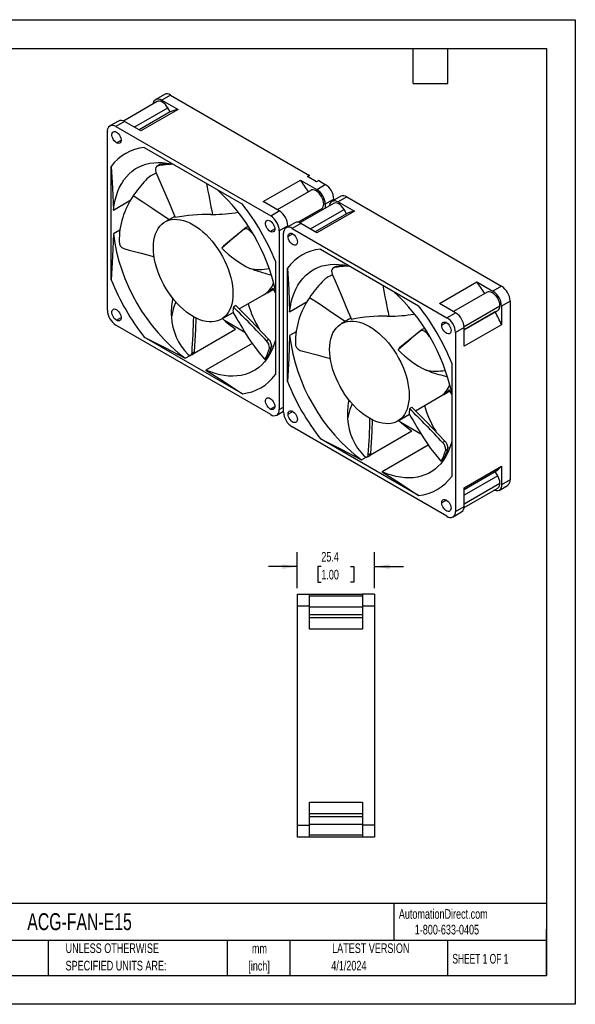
# Model space of a CAD drawing. Header units: millimetres. Extents: x 0 to 419, y 0 to 324.
# Tile 2 of 2: x 236 to 419, y 0 to 324. Entities that reach past the tile are written whole.
import ezdxf

# ---------------------------------------------------------------- set-up
doc = ezdxf.new("R2010")
doc.units = ezdxf.units.MM
doc.header["$LTSCALE"] = 1.5
doc.linetypes.add('CENTERX2', pattern=[20.32, 12.7, -2.54, 2.54, -2.54])
doc.layers.add('DIMENSIONS', color=140, linetype='Continuous', lineweight=25)
doc.layers.add('TEXT', color=140, linetype='Continuous', lineweight=25)
doc.styles.add('SLDTEXTSTYLE0', font='TXT', dxfattribs={"width": 0.7})
doc.styles.add('SLDTEXTSTYLE1', font='TXT', dxfattribs={"width": 0.65})
doc.dimstyles.new('SLDDIMSTYLE1', dxfattribs={"dimtxt": 3.237012, "dimasz": 4.953, "dimexe": 0, "dimexo": 0.0625, "dimgap": 0.809253, "dimtad": 0, "dimtih": 1, "dimtoh": 1, "dimrnd": 1e-09, "dimzin": 12, "dimdsep": 46, "dimtxsty": 'SLDTEXTSTYLE0', "dimsah": 1, "dimcen": 0.09, "dimadec": 0, "dimazin": 3, "dimtfac": 1, "dimtmove": 0, "dimatfit": 0, "dimfxl": 0, "dimfrac": 2, "dimtolj": 1, "dimtzin": 12, "dimarcsym": 0})

# ---------------------------------------------------------------- blocks, each defined once
blk = doc.blocks.new('SW_NOTE_0_1')
at = {"layer": 'TEXT', "color": 0, "linetype": 'CENTERX2', "lineweight": 18, "char_height": 3.175, "attachment_point": 2, "style": 'SLDTEXTSTYLE0'}
for s, insert in [('mm', (4.27, 4.09)), ('[inch]', (4.14, -1.64))]:
    blk.add_mtext(s, dxfattribs=dict(at, insert=insert))
blk = doc.blocks.new('SW_NOTE_0_2')
at = {"layer": 'TEXT', "color": 0, "linetype": 'CENTERX2', "lineweight": 18, "char_height": 3.175, "attachment_point": 1, "style": 'SLDTEXTSTYLE0'}
for s, insert in [('UNLESS OTHERWISE', (0, 4.09)), ('SPECIFIED UNITS ARE:', (0, -1.64))]:
    blk.add_mtext(s, dxfattribs=dict(at, insert=insert))
blk = doc.blocks.new('_D_4')
at = {"layer": 'DIMENSIONS'}
for p, q in [((327.64, 136.86), (327.64, 148.73)), ((353.04, 136.86), (353.04, 148.73)), ((327.64, 143.96), (318.12, 143.96)), ((335.54, 143.96), (334.45, 143.96)), ((334.45, 143.96), (334.45, 138.82)), ((345.15, 143.96), (346.24, 143.96)), ((346.24, 143.96), (346.24, 138.82)), ((353.04, 143.96), (362.57, 143.96)), ((334.45, 138.82), (335.54, 138.82)), ((346.24, 138.82), (345.15, 138.82))]:
    blk.add_line(p, q, dxfattribs=at)
for points in [[(327.64, 143.96), (322.69, 144.73), (322.69, 143.2)], [(353.04, 143.96), (358, 143.2), (358, 144.73)]]:
    blk.add_solid(points, dxfattribs=at)
at = {"layer": 'DIMENSIONS', "char_height": 3.175, "attachment_point": 1, "style": 'SLDTEXTSTYLE0'}
for s, insert in [('25.4', (335.54, 148.78)), ('1.00', (335.54, 142.91))]:
    blk.add_mtext(s, dxfattribs=dict(at, insert=insert))

msp = doc.modelspace()

# ---------------------------------------------------------------- linework, layer by layer
at = {"color": 7, "linetype": 'Continuous'}
for p, q in [((0.004, 323.854), (419.104, 323.854)), ((419.104, 323.854), (419.104, 0.004)), ((419.104, 0.004), (0.004, 0.004))]:
    msp.add_line(p, q, dxfattribs=at)
for p, q in [((283.938, 299.264), (281.11, 297.631)), ((285.938, 299.066), (283.11, 297.433)), ((285.938, 299.066), (331.678, 272.66)), ((281.536, 296.892), (270.468, 290.502)), ((273.988, 288.493), (285.036, 294.871)), ((283.11, 297.433), (288.431, 294.361)), ((285.828, 293.5), (285.036, 294.871)), ((285.828, 293.5), (275.571, 287.579)), ((288.431, 294.361), (276.127, 287.258)), ((268.806, 290.528), (265.978, 288.895)), ((270.806, 290.33), (267.977, 288.697)), ((267.977, 288.697), (318.889, 259.307)), ((276.127, 287.258), (270.806, 290.33)), ((265.149, 228.273), (265.149, 287.064)), ((268.154, 283.369), (269.675, 284.247)), ((277.293, 281.85), (309.573, 263.215)), ((266.422, 238.296), (266.422, 275.572)), ((282.075, 276.059), (281.45, 275.668)), ((281.836, 275.811), (282.471, 276.204)), ((282.471, 276.204), (282.081, 276.048)), ((284.996, 276.53), (285.033, 276.632)), ((330.971, 272.252), (331.678, 272.66)), ((331.678, 272.66), (330.971, 272.252)), ((333.971, 270.52), (330.971, 272.252)), ((316.396, 264.011), (328.7, 271.114)), ((328.7, 271.114), (334.021, 268.042)), ((334.678, 270.929), (333.971, 270.52)), ((334.021, 268.042), (336.85, 269.675)), ((334.678, 270.929), (336.85, 269.675)), ((332.094, 267.705), (321.046, 261.327)), ((341.921, 265.791), (339.092, 264.158)), ((343.921, 265.593), (341.092, 263.96)), ((343.921, 265.593), (394.832, 236.202)), ((267.129, 261.259), (272.899, 264.59)), ((321.718, 260.939), (316.396, 264.011)), ((339.519, 263.419), (328.451, 257.029)), ((339.678, 264.776), (336.85, 263.143)), ((336.85, 263.143), (336.85, 261.878)), ((339.678, 264.776), (339.678, 264.496)), ((341.092, 263.96), (346.413, 260.888)), ((287.303, 259.175), (284.134, 257.345)), ((299.207, 259.791), (299.776, 259.808)), ((318.889, 259.307), (321.718, 260.939)), ((327.905, 257.204), (335.594, 261.643)), ((334.803, 261.186), (327.905, 257.204)), ((331.971, 255.02), (343.019, 261.398)), ((343.811, 260.027), (333.554, 254.106)), ((346.413, 260.888), (334.11, 253.786)), ((334.803, 261.186), (335.594, 261.643)), ((334.999, 260.809), (334.803, 261.186)), ((343.811, 260.027), (343.019, 261.398)), ((324.546, 256.04), (321.718, 254.408)), ((326.789, 257.055), (323.96, 255.423)), ((324.546, 255.761), (324.546, 256.04)), ((328.789, 256.857), (325.96, 255.225)), ((334.11, 253.786), (328.789, 256.857)), ((269.27, 254.661), (267.129, 253.425)), ((310.143, 254.952), (310.772, 255.464)), ((312.392, 254.088), (312.55, 254.212)), ((313.193, 253.148), (312.392, 254.088)), ((318.712, 254.183), (320.233, 255.06)), ((321.718, 254.408), (321.718, 195.617)), ((323.132, 194.8), (323.132, 253.591)), ((326.137, 253.408), (324.617, 252.53)), ((325.96, 255.225), (376.872, 225.834)), ((335.276, 248.377), (367.556, 229.742)), ((320.445, 244.385), (320.445, 207.109)), ((343.016, 243.159), (342.987, 243.081)), ((313.464, 241.53), (312.03, 242.004)), ((324.405, 204.823), (324.405, 242.099)), ((340.058, 242.586), (339.433, 242.195)), ((339.819, 242.339), (340.453, 242.731)), ((340.453, 242.731), (340.064, 242.575)), ((374.379, 230.539), (386.683, 237.641)), ((386.683, 237.641), (392.004, 234.569)), ((308.549, 228.717), (316.774, 233.465)), ((317.815, 234.054), (319.816, 235.209)), ((320.445, 234.119), (319.597, 235.588)), ((390.077, 234.232), (379.029, 227.854)), ((394.832, 236.202), (392.004, 234.569)), ((286.651, 232.308), (286.557, 231.842)), ((325.112, 227.786), (330.881, 231.117)), ((379.7, 227.467), (374.379, 230.539)), ((397.661, 231.303), (394.832, 229.67)), ((397.661, 231.303), (397.661, 172.512)), ((302.632, 225.301), (306.535, 227.554)), ((376.872, 225.834), (379.7, 227.467)), ((382.509, 222.964), (394.302, 229.772)), ((382.529, 221.792), (393.577, 228.17)), ((392.786, 227.713), (382.529, 221.792)), ((392.786, 227.713), (393.577, 228.17)), ((394.832, 229.67), (394.832, 223.526)), ((268.154, 224.987), (269.675, 225.864)), ((303.673, 224.974), (310.329, 221.132)), ((345.286, 225.702), (342.116, 223.872)), ((357.19, 226.318), (357.759, 226.335)), ((376.695, 224.221), (375.175, 223.343)), ((394.832, 223.526), (382.529, 216.423)), ((318.889, 193.983), (267.977, 223.374)), ((293.707, 214.223), (307.295, 222.067)), ((315.189, 221.997), (315.319, 221.777)), ((327.252, 221.188), (325.112, 219.952)), ((368.125, 221.48), (368.755, 221.991)), ((370.375, 220.615), (370.533, 220.739)), ((371.175, 219.675), (370.375, 220.615)), ((382.529, 222.568), (379.7, 220.935)), ((379.7, 220.935), (379.7, 162.144)), ((382.529, 216.423), (382.529, 222.568)), ((309.573, 200.831), (277.293, 219.466)), ((312.767, 217.393), (297.532, 208.599)), ((317.474, 218.261), (318.208, 218.747)), ((292.581, 213.473), (293.373, 213.821)), ((293.007, 214.304), (293.8, 214.651)), ((318.471, 215.758), (319.203, 216.238)), ((319.794, 216.417), (319.23, 216.52)), ((290.749, 212.515), (292.361, 213.446)), ((316.921, 212.072), (317.674, 212.743)), ((378.428, 210.912), (378.428, 173.636)), ((371.447, 208.057), (370.013, 208.532)), ((375.797, 200.581), (377.798, 201.736)), ((378.428, 200.647), (377.579, 202.116)), ((344.633, 198.835), (344.539, 198.37)), ((366.531, 195.244), (374.757, 199.992)), ((318.712, 195.8), (320.233, 196.678)), ((320.889, 193.785), (323.132, 195.08)), ((321.718, 195.617), (323.132, 196.433)), ((326.137, 195.025), (324.617, 194.147)), ((360.615, 191.828), (364.518, 194.081)), ((361.655, 191.502), (368.312, 187.659)), ((376.872, 160.511), (325.96, 189.901)), ((351.69, 180.75), (365.278, 188.594)), ((373.172, 188.525), (373.302, 188.304)), ((367.556, 167.358), (335.276, 185.993)), ((375.457, 184.789), (376.19, 185.274)), ((370.75, 183.921), (355.515, 175.126)), ((376.454, 182.286), (377.186, 182.766)), ((377.777, 182.945), (377.213, 183.047)), ((348.731, 179.042), (350.344, 179.973)), ((350.564, 180.001), (351.356, 180.348)), ((350.99, 180.831), (351.783, 181.178)), ((374.904, 178.599), (375.657, 179.27)), ((382.529, 169.921), (394.832, 177.024)), ((382.529, 169.279), (392.786, 175.2)), ((393.577, 173.829), (392.786, 175.2)), ((394.832, 177.024), (394.832, 170.88)), ((393.577, 173.829), (382.529, 167.451)), ((397.661, 172.512), (394.832, 170.88)), ((382.508, 163.398), (393.577, 169.787)), ((382.529, 164.593), (394.302, 171.39)), ((382.529, 163.777), (382.529, 169.921)), ((394.004, 169.048), (396.832, 170.681)), ((376.695, 165.838), (375.175, 164.961)), ((378.872, 160.313), (381.7, 161.945)), ((379.7, 162.144), (382.529, 163.777)), ((327.645, 134.954), (327.645, 130.954)), ((327.645, 134.954), (331.645, 134.954)), ((331.645, 130.954), (331.645, 134.954)), ((331.645, 134.954), (349.045, 134.954)), ((349.045, 134.204), (331.645, 134.204)), ((349.045, 134.954), (349.045, 130.954)), ((353.045, 134.954), (349.045, 134.954)), ((353.045, 134.954), (353.045, 130.954)), ((327.645, 130.954), (327.645, 58.954)), ((331.645, 130.954), (327.645, 130.954)), ((331.645, 123.428), (331.645, 130.954)), ((331.645, 130.704), (349.045, 130.704)), ((353.045, 130.954), (349.045, 130.954)), ((349.045, 130.954), (349.045, 123.428)), ((353.045, 130.954), (353.045, 58.954)), ((331.645, 128.229), (349.045, 128.229)), ((349.045, 127.109), (331.645, 127.109)), ((349.045, 123.428), (331.645, 123.428)), ((327.645, 113.409), (327.633, 113.409)), ((327.633, 113.409), (327.633, 76.409)), ((327.633, 76.409), (327.645, 76.409)), ((331.645, 66.479), (349.045, 66.479)), ((331.645, 58.954), (331.645, 66.479)), ((349.045, 66.479), (349.045, 58.954)), ((331.645, 62.798), (349.045, 62.798)), ((349.045, 61.679), (331.645, 61.679)), ((327.645, 58.954), (331.645, 58.954)), ((327.645, 58.954), (327.645, 54.954)), ((331.645, 59.204), (349.045, 59.204)), ((331.645, 54.954), (331.645, 58.954)), ((349.045, 58.954), (349.045, 54.954)), ((353.045, 58.954), (349.045, 58.954)), ((353.045, 58.954), (353.045, 54.954)), ((331.645, 55.704), (349.045, 55.704)), ((331.645, 54.954), (327.645, 54.954)), ((349.045, 54.954), (331.645, 54.954)), ((353.045, 54.954), (349.045, 54.954))]:
    msp.add_line(p, q)
at = {"flags": 128}
for points in [[(280.301, 296.179), (280.335, 296.405), (280.496, 296.925), (280.758, 297.339), (281.11, 297.631), (281.538, 297.79), (282.027, 297.809), (282.558, 297.689), (283.11, 297.433)], [(285.036, 294.871), (284.661, 295.443), (284.233, 295.954), (283.769, 296.385), (283.286, 296.718), (282.804, 296.942), (282.339, 297.048), (281.911, 297.031), (281.536, 296.892)], [(268.154, 283.369), (267.79, 283.63), (267.448, 283.978), (267.146, 284.393), (266.903, 284.85), (266.733, 285.323), (266.645, 285.785), (266.645, 286.208), (266.733, 286.568), (266.903, 286.845), (267.146, 287.021), (267.448, 287.087), (267.79, 287.04), (268.154, 286.881)], [(268.154, 286.881), (268.518, 286.619), (268.861, 286.272), (269.162, 285.857), (269.405, 285.4), (269.576, 284.927), (269.663, 284.465), (269.663, 284.042), (269.576, 283.682), (269.405, 283.405), (269.162, 283.229), (268.861, 283.163), (268.518, 283.21), (268.154, 283.369)], [(266.422, 275.572), (266.879, 268.485), (267.129, 261.259)], [(267.129, 261.259), (267.368, 262.905), (267.696, 264.481), (268.11, 265.982), (268.611, 267.403), (269.196, 268.74), (269.863, 269.987), (270.61, 271.142), (271.435, 272.2), (272.334, 273.157), (273.305, 274.01), (274.346, 274.758), (275.451, 275.396), (276.618, 275.923), (277.843, 276.338), (279.122, 276.639), (280.45, 276.824), (281.823, 276.894), (283.237, 276.848), (284.687, 276.687), (286.168, 276.41), (287.126, 276.173)], [(281.836, 275.811), (281.393, 275.63), (281.085, 275.267), (280.944, 274.762), (280.983, 274.172), (281.144, 273.671)], [(285.346, 276.544), (284.038, 276.417), (282.471, 276.204)], [(281.144, 273.671), (282.134, 271.405), (284.1, 266.86), (285.788, 262.806), (287.48, 258.75)], [(285.415, 258.084), (283.543, 259.303), (280.098, 261.62), (276.815, 263.833), (273.664, 265.872)], [(335.594, 261.643), (335.902, 261.898), (336.131, 262.26), (336.272, 262.715), (336.319, 263.245), (336.272, 263.83), (336.131, 264.448), (335.902, 265.074), (335.594, 265.685), (335.219, 266.256), (334.792, 266.768), (334.327, 267.198), (333.844, 267.532), (333.362, 267.756), (332.897, 267.861), (332.47, 267.844), (332.094, 267.705)], [(338.284, 262.706), (338.318, 262.933), (338.479, 263.452), (338.741, 263.866), (339.092, 264.158), (339.521, 264.317), (340.01, 264.336), (340.541, 264.216), (341.092, 263.96)], [(343.019, 261.398), (342.644, 261.97), (342.216, 262.481), (341.752, 262.912), (341.269, 263.246), (340.786, 263.47), (340.322, 263.575), (339.894, 263.558), (339.519, 263.419)], [(293.383, 226.217), (292.303, 226.892), (291.23, 227.666), (290.172, 228.533), (289.135, 229.487), (288.128, 230.523), (287.157, 231.632), (286.228, 232.807), (285.348, 234.041), (284.523, 235.324), (283.759, 236.648), (283.06, 238.004), (282.432, 239.383), (281.878, 240.775), (281.403, 242.171), (281.01, 243.561), (280.702, 244.935), (280.48, 246.285), (280.346, 247.601), (280.302, 248.875), (280.346, 250.096), (280.48, 251.258), (280.702, 252.352), (281.01, 253.37), (281.403, 254.307), (281.878, 255.154), (282.432, 255.907), (283.06, 256.561), (283.759, 257.11), (284.523, 257.551), (285.348, 257.882), (286.228, 258.1), (287.157, 258.203), (288.128, 258.19), (289.135, 258.063), (290.172, 257.821), (291.23, 257.466), (292.303, 257.001), (293.383, 256.429), (294.463, 255.754), (295.536, 254.98), (296.594, 254.113), (297.631, 253.158), (298.638, 252.123), (299.609, 251.014), (300.538, 249.839), (301.418, 248.605), (302.243, 247.322), (303.007, 245.998), (303.706, 244.642), (304.334, 243.263), (304.888, 241.871), (305.363, 240.475), (305.756, 239.085), (306.064, 237.711), (306.286, 236.361), (306.42, 235.044), (306.464, 233.771), (306.42, 232.55), (306.286, 231.388), (306.064, 230.294), (305.756, 229.275), (305.363, 228.339), (304.888, 227.492), (304.334, 226.739), (303.706, 226.085), (303.007, 225.536), (302.243, 225.094), (301.418, 224.764), (300.538, 224.546), (299.609, 224.443), (298.638, 224.456), (297.631, 224.583), (296.594, 224.825), (295.536, 225.18), (294.463, 225.645), (293.383, 226.217)], [(318.712, 254.183), (318.349, 254.444), (318.006, 254.792), (317.704, 255.206), (317.461, 255.663), (317.291, 256.136), (317.203, 256.598), (317.203, 257.021), (317.291, 257.382), (317.461, 257.658), (317.704, 257.834), (318.006, 257.901), (318.349, 257.853), (318.712, 257.694)], [(318.712, 257.694), (319.076, 257.433), (319.419, 257.085), (319.721, 256.67), (319.964, 256.213), (320.134, 255.74), (320.222, 255.279), (320.222, 254.856), (320.134, 254.495), (319.964, 254.219), (319.721, 254.042), (319.419, 253.976), (319.076, 254.024), (318.712, 254.183)], [(267.129, 253.425), (266.879, 245.918), (266.422, 238.296)], [(310.772, 255.464), (306.676, 252.094), (303.332, 249.372)], [(312.392, 254.088), (311.916, 254.559), (311.392, 254.908), (310.878, 255.093), (310.428, 255.093), (310.143, 254.952)], [(324.617, 252.53), (324.661, 252.924), (324.791, 253.245), (324.999, 253.473), (325.273, 253.596), (325.598, 253.605), (325.954, 253.501), (326.32, 253.289), (326.676, 252.982), (327.001, 252.598), (327.275, 252.159), (327.483, 251.691), (327.613, 251.22), (327.657, 250.775)], [(303.332, 249.372), (303.173, 249.171), (302.999, 248.95), (302.826, 248.73)], [(327.657, 250.775), (327.613, 250.38), (327.483, 250.059), (327.275, 249.831), (327.001, 249.709), (326.676, 249.7), (326.32, 249.804), (325.954, 250.015), (325.598, 250.322), (325.273, 250.706), (324.999, 251.145), (324.791, 251.613), (324.661, 252.084), (324.617, 252.53)], [(270.554, 248.548), (272.307, 248.091), (275.786, 247.176), (278.788, 246.355), (280.579, 245.871)], [(325.112, 227.786), (325.351, 229.432), (325.678, 231.008), (326.093, 232.509), (326.594, 233.93), (327.179, 235.267), (327.846, 236.515), (328.593, 237.669), (329.417, 238.727), (330.317, 239.684), (331.288, 240.538), (332.328, 241.285), (333.434, 241.923), (334.601, 242.451), (335.826, 242.865), (337.104, 243.166), (338.432, 243.352), (339.806, 243.421), (341.22, 243.375), (342.669, 243.214), (344.15, 242.937), (345.109, 242.7)], [(343.328, 243.071), (342.021, 242.945), (340.453, 242.731)], [(324.405, 242.099), (324.861, 235.012), (325.112, 227.786)], [(339.819, 242.339), (339.376, 242.157), (339.068, 241.794), (338.926, 241.29), (338.966, 240.699), (339.127, 240.198)], [(339.127, 240.198), (340.117, 237.932), (342.083, 233.387), (343.771, 229.333), (345.463, 225.278)], [(394.302, 229.772), (394.255, 230.357), (394.114, 230.975), (393.885, 231.601), (393.577, 232.212), (393.202, 232.784), (392.774, 233.295), (392.31, 233.725), (391.827, 234.059), (391.344, 234.283), (390.88, 234.388), (390.452, 234.371), (390.077, 234.232)], [(287.735, 231.003), (286.969, 229.117), (286.228, 226.076)], [(343.398, 224.612), (341.525, 225.83), (338.081, 228.147), (334.798, 230.36), (331.647, 232.399)], [(268.154, 224.987), (267.79, 225.248), (267.448, 225.596), (267.146, 226.01), (266.903, 226.467), (266.733, 226.94), (266.645, 227.402), (266.645, 227.825), (266.733, 228.185), (266.903, 228.462), (267.146, 228.638), (267.448, 228.705), (267.79, 228.657), (268.154, 228.498)], [(268.154, 228.498), (268.518, 228.237), (268.861, 227.889), (269.162, 227.474), (269.405, 227.017), (269.576, 226.544), (269.663, 226.083), (269.663, 225.659), (269.576, 225.299), (269.405, 225.023), (269.162, 224.846), (268.861, 224.78), (268.518, 224.828), (268.154, 224.987)], [(306.418, 227.658), (307.136, 226.506), (307.734, 225.514), (308.227, 224.677), (308.625, 223.995), (309.026, 223.31), (309.575, 222.38), (310.282, 221.206), (311.161, 219.796), (312.231, 218.16), (313.522, 216.314), (315.073, 214.279), (316.932, 212.083)], [(318.208, 218.747), (312.204, 225.044), (307.362, 229.908)], [(293.8, 214.651), (294.263, 221.958), (294.415, 225.703)], [(351.366, 192.744), (350.285, 193.419), (349.213, 194.193), (348.154, 195.06), (347.118, 196.015), (346.111, 197.05), (345.14, 198.159), (344.211, 199.334), (343.331, 200.568), (342.506, 201.851), (341.741, 203.175), (341.043, 204.531), (340.414, 205.91), (339.861, 207.302), (339.386, 208.698), (338.993, 210.088), (338.685, 211.463), (338.463, 212.813), (338.329, 214.129), (338.284, 215.402), (338.329, 216.624), (338.463, 217.785), (338.685, 218.879), (338.993, 219.898), (339.386, 220.834), (339.861, 221.681), (340.414, 222.435), (341.043, 223.088), (341.741, 223.637), (342.506, 224.079), (343.331, 224.409), (344.211, 224.627), (345.14, 224.73), (346.111, 224.717), (347.118, 224.59), (348.154, 224.348), (349.213, 223.993), (350.285, 223.528), (351.366, 222.956), (352.446, 222.281), (353.519, 221.507), (354.577, 220.64), (355.613, 219.686), (356.621, 218.65), (357.592, 217.541), (358.521, 216.366), (359.401, 215.133), (360.226, 213.849), (360.99, 212.525), (361.689, 211.169), (362.317, 209.79), (362.871, 208.398), (363.345, 207.003), (363.738, 205.613), (364.047, 204.238), (364.269, 202.888), (364.403, 201.572), (364.447, 200.298), (364.403, 199.077), (364.269, 197.915), (364.047, 196.821), (363.738, 195.803), (363.345, 194.866), (362.871, 194.019), (362.317, 193.266), (361.689, 192.613), (360.99, 192.063), (360.226, 191.622), (359.401, 191.291), (358.521, 191.074), (357.592, 190.971), (356.621, 190.983), (355.613, 191.111), (354.577, 191.353), (353.519, 191.707), (352.446, 192.172), (351.366, 192.744)], [(375.175, 223.343), (375.219, 223.738), (375.349, 224.059), (375.557, 224.287), (375.832, 224.409), (376.156, 224.418), (376.512, 224.314), (376.878, 224.103), (377.234, 223.796), (377.559, 223.412), (377.833, 222.973), (378.041, 222.504), (378.171, 222.034), (378.215, 221.588)], [(368.755, 221.991), (364.659, 218.621), (361.315, 215.9)], [(370.375, 220.615), (369.899, 221.086), (369.375, 221.435), (368.861, 221.621), (368.411, 221.62), (368.125, 221.48)], [(378.215, 221.588), (378.171, 221.193), (378.041, 220.873), (377.833, 220.645), (377.559, 220.522), (377.234, 220.513), (376.878, 220.617), (376.512, 220.829), (376.156, 221.135), (375.832, 221.519), (375.557, 221.958), (375.349, 222.427), (375.219, 222.898), (375.175, 223.343)], [(277.293, 219.466), (284.115, 216.055), (290.749, 212.515)], [(320.445, 218.463), (320.17, 217.515), (319.67, 216.094), (319.085, 214.757), (318.418, 213.51), (317.671, 212.355), (316.846, 211.297), (315.947, 210.34), (314.975, 209.487), (313.935, 208.739), (312.83, 208.101), (311.663, 207.574), (310.438, 207.159), (309.159, 206.858), (307.831, 206.673), (306.458, 206.603), (305.044, 206.649), (303.594, 206.811), (302.113, 207.087), (300.606, 207.479), (299.077, 207.983), (297.532, 208.599)], [(325.112, 219.952), (324.862, 212.445), (324.405, 204.823)], [(291.672, 213.793), (292.057, 213.509), (292.424, 213.433), (292.728, 213.572), (292.933, 213.908), (293.007, 214.304)], [(293.362, 213.847), (293.516, 213.915), (293.723, 214.248), (293.8, 214.651)], [(328.537, 215.076), (330.29, 214.618), (333.769, 213.703), (336.771, 212.883), (338.561, 212.399)], [(361.315, 215.9), (361.156, 215.698), (360.982, 215.478), (360.808, 215.257)], [(297.532, 208.599), (303.659, 204.773), (309.573, 200.831)], [(318.712, 195.8), (318.349, 196.061), (318.006, 196.409), (317.704, 196.824), (317.461, 197.281), (317.291, 197.754), (317.203, 198.215), (317.203, 198.639), (317.291, 198.999), (317.461, 199.275), (317.704, 199.452), (318.006, 199.518), (318.349, 199.47), (318.712, 199.311)], [(318.712, 199.311), (319.076, 199.05), (319.419, 198.702), (319.721, 198.288), (319.964, 197.831), (320.134, 197.358), (320.222, 196.896), (320.222, 196.473), (320.134, 196.113), (319.964, 195.836), (319.721, 195.66), (319.419, 195.593), (319.076, 195.641), (318.712, 195.8)], [(324.617, 194.147), (324.661, 194.542), (324.791, 194.863), (324.999, 195.091), (325.273, 195.213), (325.598, 195.222), (325.954, 195.118), (326.32, 194.907), (326.676, 194.6), (327.001, 194.216), (327.275, 193.777), (327.483, 193.308), (327.613, 192.838), (327.657, 192.392)], [(345.718, 197.53), (344.952, 195.644), (344.21, 192.603)], [(376.19, 185.274), (370.187, 191.572), (365.345, 196.436)], [(327.657, 192.392), (327.613, 191.997), (327.483, 191.677), (327.275, 191.448), (327.001, 191.326), (326.676, 191.317), (326.32, 191.421), (325.954, 191.633), (325.598, 191.939), (325.273, 192.323), (324.999, 192.762), (324.791, 193.231), (324.661, 193.702), (324.617, 194.147)], [(351.783, 181.178), (352.246, 188.485), (352.398, 192.23)], [(364.4, 194.185), (365.119, 193.034), (365.717, 192.041), (366.21, 191.204), (366.608, 190.522), (367.008, 189.837), (367.558, 188.907), (368.265, 187.734), (369.144, 186.323), (370.214, 184.687), (371.505, 182.841), (373.056, 180.806), (374.915, 178.61)], [(335.276, 185.993), (342.098, 182.582), (348.731, 179.042)], [(378.428, 184.99), (378.153, 184.042), (377.653, 182.621), (377.068, 181.284), (376.401, 180.037), (375.654, 178.882), (374.829, 177.825), (373.93, 176.868), (372.958, 176.014), (371.918, 175.267), (370.813, 174.628), (369.645, 174.101), (368.421, 173.686), (367.142, 173.386), (365.814, 173.2), (364.441, 173.13), (363.027, 173.176), (361.577, 173.338), (360.096, 173.615), (358.589, 174.006), (357.06, 174.51), (355.515, 175.126)], [(349.654, 180.321), (350.04, 180.037), (350.407, 179.96), (350.711, 180.099), (350.916, 180.436), (350.99, 180.831)], [(351.345, 180.374), (351.499, 180.442), (351.706, 180.776), (351.783, 181.178)], [(355.515, 175.126), (361.641, 171.301), (367.556, 167.358)], [(394.832, 170.88), (394.778, 170.274), (394.617, 169.754), (394.356, 169.34), (394.004, 169.048), (393.575, 168.889), (393.086, 168.87), (392.556, 168.99), (392.342, 169.074)], [(375.175, 164.961), (375.219, 165.355), (375.349, 165.676), (375.557, 165.904), (375.832, 166.026), (376.156, 166.036), (376.512, 165.932), (376.878, 165.72), (377.234, 165.413), (377.559, 165.029), (377.833, 164.59), (378.041, 164.122), (378.171, 163.651), (378.215, 163.205)], [(378.215, 163.205), (378.171, 162.811), (378.041, 162.49), (377.833, 162.262), (377.559, 162.14), (377.234, 162.13), (376.878, 162.234), (376.512, 162.446), (376.156, 162.753), (375.832, 163.137), (375.557, 163.576), (375.349, 164.044), (375.219, 164.515), (375.175, 164.961)]]:
    msp.add_lwpolyline(points, dxfattribs=at)
for centre, radius, start, end in [((284.766, 297.43), 2.012, 54.38242, 114.30712), ((292.477, 277.762), 17.085, 103.6992, 112.90291), ((266.873, 287.344), 1.747, 50.79671, 189.21404), ((269.634, 288.695), 2.012, 54.38242, 114.30712), ((278.874, 266.56), 15.371, 95.90312, 144.10763), ((288.986, 231.154), 45.227, 93.2015, 99.09616), ((283.738, 265.783), 7.953, 107.96094, 137.99908), ((306.949, 243.665), 40.012, 136.70269, 146.28936), ((552.008, 313.98), 257.983, 189.81271, 192.12128), ((260.512, 222.396), 83.804, 32.35731, 35.54416), ((333.537, 264.497), 6.147, 2.60548, 57.39452), ((294.99, 251.068), 25.96, 145.23277, 180.35264), ((258.767, 221.328), 63.103, 12.20052, 47.80002), ((330.709, 262.864), 6.147, 2.60548, 57.39452), ((342.749, 263.957), 2.012, 54.38242, 114.30712), ((249.753, 216.124), 76.131, 21.79029, 38.20971), ((298.273, 203.739), 56.06, 89.045, 101.09964), ((299.637, 312.877), 53.069, 270.15036, 279.28336), ((315.577, 254.128), 6.147, 2.60548, 57.39452), ((318.405, 255.761), 6.147, 2.60548, 57.39452), ((350.46, 244.289), 17.085, 103.6992, 112.90291), ((327.617, 255.222), 2.012, 54.38242, 114.30712), ((327.827, 261.196), 61.194, 187.29539, 232.70461), ((607.886, -102.56), 465.259, 129.78826, 130.97113), ((311.307, 254.697), 0.935, 60.74675, 124.88211), ((324.856, 253.871), 1.747, 50.79671, 189.21404), ((271.468, 250.811), 2.44, 177.71455, 247.99924), ((327.972, 273.484), 35.286, 224.54972, 243.14172), ((336.857, 233.088), 15.371, 95.90312, 144.10763), ((315.248, 259.752), 18.038, 259.7244, 279.9647), ((353.342, 371.007), 135.516, 252.83765, 255.35782), ((341.72, 232.31), 7.953, 107.96094, 137.99908), ((346.969, 197.681), 45.227, 93.2015, 99.09616), ((337.114, 266.556), 76.131, 201.79029, 218.20971), ((313.023, 239.617), 7.206, 301.37336, 341.09636), ((364.931, 210.192), 40.012, 136.70269, 146.28936), ((609.991, 280.507), 257.983, 189.81271, 192.12128), ((318.494, 188.924), 83.804, 32.35731, 35.54416), ((314.651, 239.533), 6.326, 294.10337, 321.42165), ((316.75, 187.855), 63.103, 12.20052, 47.80002), ((388.692, 229.391), 6.147, 2.60548, 57.39452), ((391.52, 231.024), 6.147, 2.60548, 57.39452), ((309.385, 227.648), 23.211, 169.589, 183.88352), ((343.913, 239.513), 33.644, 195.66125, 211.37453), ((352.973, 217.595), 25.96, 145.23277, 180.35264), ((271.29, 228.552), 6.147, 182.60548, 237.39452), ((313.195, 228.044), 6.709, 168.92552, 183.64463), ((188.733, 384.054), 194.509, 307.30268, 307.58157), ((71.805, -11.937), 336.667, 43.13788, 45.77789), ((357.62, 279.404), 53.069, 270.15036, 279.28336), ((307.736, 182.652), 76.131, 21.79029, 38.20971), ((376.388, 222.288), 6.147, 2.60548, 57.39452), ((318.545, 188.83), 83.807, 24.45594, 27.6427), ((392.55, 229.6), 1.761, 305.69804, 5.62038), ((305.117, 227.101), 18.917, 183.1045, 224.7039), ((60.138, 231.272), 233.487, 355.83243, 358.73438), ((335.461, 260.877), 47.954, 227.46877, 234.02971), ((356.256, 170.266), 56.06, 89.045, 101.09964), ((373.559, 220.655), 6.147, 2.60548, 57.39452), ((665.869, -136.033), 465.259, 129.78826, 130.97113), ((369.29, 221.225), 0.935, 60.74675, 124.88211), ((315.284, 215.939), 3.192, 356.75005, 46.67258), ((316.027, 216.429), 3.183, 356.56975, 46.74127), ((385.81, 227.723), 61.194, 187.29539, 232.70461), ((329.451, 217.338), 2.44, 177.71455, 247.99924), ((302.646, 220.226), 16.443, 330.36225, 344.23562), ((305.636, 220.087), 14.103, 328.68444, 344.1621), ((385.954, 240.011), 35.286, 224.54972, 243.14172), ((373.23, 226.28), 18.038, 259.7244, 279.9647), ((411.325, 337.534), 135.516, 252.83765, 255.35782), ((307.993, 216.12), 15.371, 275.90312, 324.10763), ((395.096, 233.084), 76.131, 201.79029, 218.20971), ((371.006, 206.145), 7.206, 301.37336, 341.09636), ((372.634, 206.06), 6.326, 294.10337, 321.42165), ((367.368, 194.175), 23.211, 169.589, 183.88352), ((319.993, 195.337), 1.747, 230.79671, 9.21404), ((329.273, 195.08), 6.147, 182.60548, 237.39452), ((371.177, 194.571), 6.709, 168.92552, 183.64463), ((246.716, 350.582), 194.509, 307.30268, 307.58157), ((129.788, -45.409), 336.667, 43.13788, 45.77789), ((401.896, 206.041), 33.644, 195.66125, 211.37453), ((363.1, 193.628), 18.917, 183.1045, 224.7039), ((118.121, 197.799), 233.487, 355.83243, 358.73438), ((393.444, 227.404), 47.954, 227.46877, 234.02971), ((373.267, 182.467), 3.192, 356.75005, 46.67258), ((374.009, 182.956), 3.183, 356.56975, 46.74127), ((360.629, 186.753), 16.443, 330.36225, 344.23562), ((363.619, 186.615), 14.103, 328.68444, 344.1621), ((382.477, 188.827), 17.087, 307.10774, 316.31077), ((365.975, 182.647), 15.371, 275.90312, 324.10763), ((389.255, 171.217), 5.05, 1.9565, 31.14373), ((395.758, 172.27), 1.918, 304.05635, 7.25583), ((392.587, 171.201), 1.725, 305.01333, 6.29885), ((377.976, 161.864), 1.747, 230.79671, 9.21404), ((380.569, 163.56), 1.972, 305.01333, 6.29885)]:
    msp.add_arc(centre, radius, start, end)
at = {"layer": 'TEXT'}
for p, q in [((9.525, 314.325), (409.575, 314.325)), ((365.76, 302.895), (365.76, 314.325)), ((377.19, 302.895), (377.19, 314.325)), ((409.575, 314.325), (409.575, 9.525)), ((365.76, 302.895), (377.19, 302.895)), ((409.575, 33.189), (9.525, 33.189)), ((359.363, 33.189), (359.363, 20.955)), ((409.575, 9.525), (409.575, 24.765)), ((409.575, 20.955), (9.525, 20.955)), ((245.67, 20.955), (245.67, 9.525)), ((304.536, 20.955), (304.536, 9.525)), ((325.218, 20.955), (325.218, 9.525)), ((377.023, 20.955), (377.023, 9.525)), ((9.525, 9.525), (409.575, 9.525))]:
    msp.add_line(p, q, dxfattribs=at)

# ---------------------------------------------------------------- block references
at = {"layer": 'TEXT', "linetype": 'CENTERX2', "lineweight": 18}
for name, p in [('SW_NOTE_0_2', (251.412, 15.953)), ('SW_NOTE_0_1', (310.929, 15.873))]:
    msp.add_blockref(name, p, dxfattribs=at)

# ---------------------------------------------------------------- texts
for s, insert, char_height, attachment_point, style in [('ACG-FAN-E15', (238.812, 29.962), 5.55625, 1, 'SLDTEXTSTYLE0'), ('AutomationDirect.com', (361.042, 31.315), 3.175, 1, 'SLDTEXTSTYLE0'), ('1-800-633-0405', (366.287, 26.156), 3.175, 1, 'SLDTEXTSTYLE0'), ('LATEST VERSION', (351.828, 20.046), 3.175, 2, 'SLDTEXTSTYLE0'), ('SHEET 1 OF 1', (378.662, 16.577), 3.175, 1, 'SLDTEXTSTYLE1'), ('4/1/2024', (344.609, 14.3), 3.175, 2, 'SLDTEXTSTYLE0')]:
    msp.add_mtext(s, dxfattribs=dict(at, insert=insert, char_height=char_height, attachment_point=attachment_point, style=style))

# ---------------------------------------------------------------- dimensions: what is measured, and where the dimension line sits
at = {"layer": 'DIMENSIONS'}
dim = msp.add_linear_dim(base=(353.045, 143.963), p1=(327.645, 134.954), p2=(353.045, 134.954), dimstyle='SLDDIMSTYLE1', dxfattribs=at)
dim.commit()
dim.dimension.update_dxf_attribs({"geometry": '_D_4', "text_midpoint": (340.345, 143.963), "dimtype": 160})

doc.saveas('drawing.dxf')
